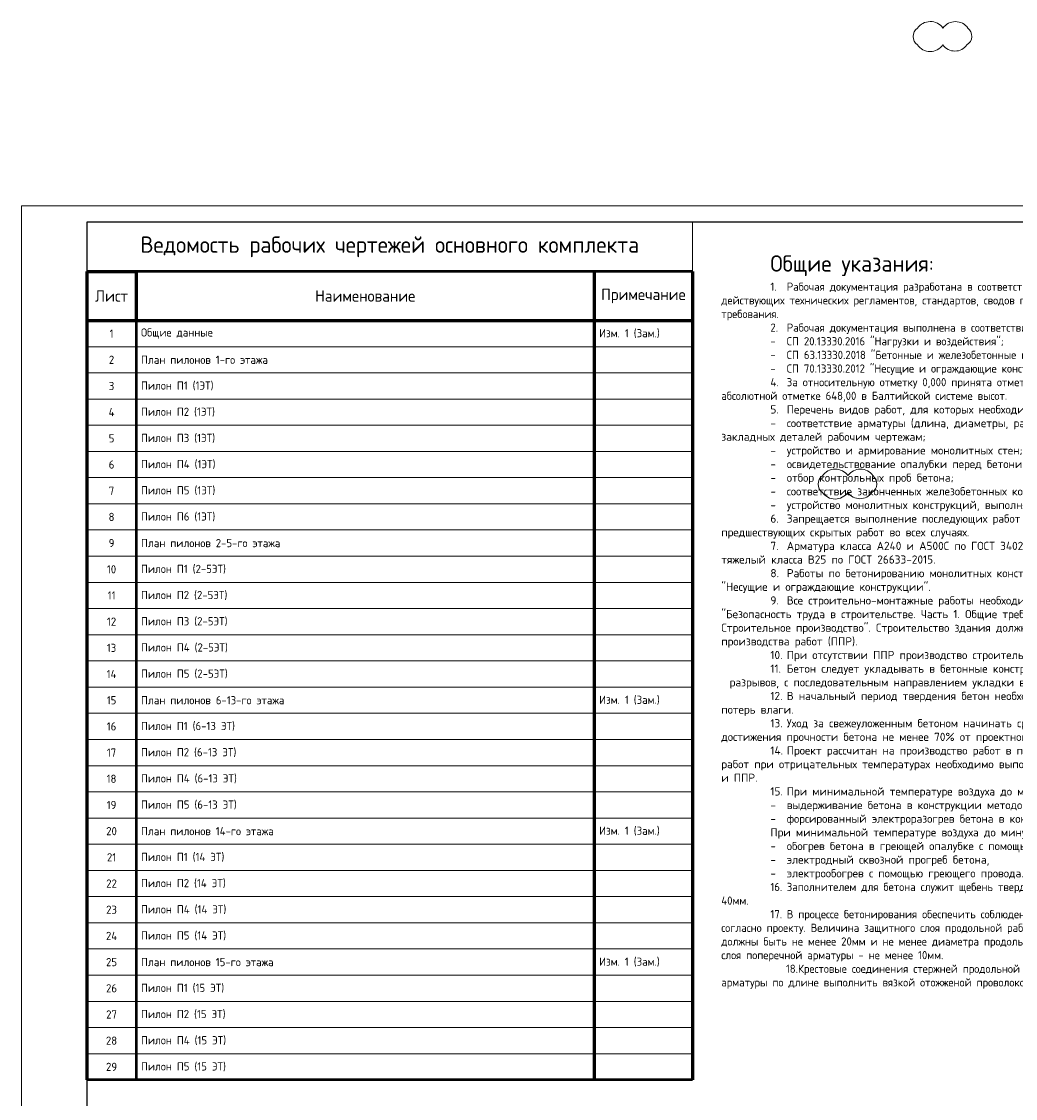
# Model space of a CAD drawing. Header units: millimetres. Extents: x 369815 to 1481759, y -423071 to -27917.
# Tile 93 of 256: x 371915 to 402282, y -125265 to -92366. Entities that reach past the tile are written whole.
import ezdxf

# ---------------------------------------------------------------- set-up
doc = ezdxf.new("R2010")
doc.units = ezdxf.units.MM
for name, color, linetype, lineweight in [('Выноски', 20, 'Continuous', 20), ('РАЗМЕРЫ', 1, 'Continuous', 9), ('ТОНКИЕ', 7, 'Continuous', 9)]:
    doc.layers.add(name, color=color, linetype=linetype, lineweight=lineweight)
doc.layers.add('ТОЛСТЫЕ_ОСНОВНЫЕ', color=6, linetype='Continuous')
doc.styles.add('GOST-2.304_Type-B', font='GOST_Common.ttf')
doc.styles.add('ГОСТ', font='GOST_Common.ttf')

# ---------------------------------------------------------------- blocks, each defined once
blk = doc.blocks.new('*T1158')
at = {"color": 0, "linetype": 'Continuous', "lineweight": 60, "transparency": 16777216}
for p, q in [((0, -1500), (1500, -1500)), ((0, -1500), (0, -26200)), ((1500, -1500), (1500, -3000)), ((15500, -1500), (15500, -26200)), ((18500, -1500), (18500, -26200)), ((0, -3000), (18500, -3000))]:
    blk.add_line(p, q, dxfattribs=at)
at = {"color": 0, "linetype": 'ByBlock', "lineweight": -2, "transparency": 16777216}
blk.add_line((1500, -1500), (18500, -1500), dxfattribs=at)
at = {"color": 0, "lineweight": 50, "transparency": 16777216}
blk.add_line((1500, -3000), (1500, -26200), dxfattribs=at)
at = {"color": 0, "lineweight": 20, "transparency": 16777216}
for p, q in [((0, -3800), (18500, -3800)), ((0, -4600), (18500, -4600)), ((0, -5400), (18500, -5400)), ((0, -6200), (18500, -6200)), ((0, -7000), (18500, -7000)), ((0, -7800), (18500, -7800)), ((0, -8600), (18500, -8600)), ((0, -9400), (18500, -9400)), ((0, -10200), (18500, -10200)), ((0, -11000), (18500, -11000)), ((0, -11800), (18500, -11800)), ((0, -12600), (18500, -12600)), ((0, -13400), (18500, -13400)), ((0, -14200), (18500, -14200)), ((0, -15000), (18500, -15000)), ((0, -15800), (18500, -15800)), ((0, -16600), (18500, -16600)), ((0, -17400), (18500, -17400)), ((0, -18200), (18500, -18200)), ((0, -19000), (18500, -19000)), ((0, -19800), (18500, -19800)), ((0, -20600), (18500, -20600)), ((0, -21400), (18500, -21400)), ((0, -22200), (18500, -22200)), ((0, -23000), (18500, -23000)), ((0, -23800), (18500, -23800)), ((0, -24600), (18500, -24600)), ((0, -25400), (18500, -25400)), ((0, -26200), (18500, -26200))]:
    blk.add_line(p, q, dxfattribs=at)
at = {"layer": 'DEFPOINTS', "color": 8, "linetype": 'ByBlock', "lineweight": 0, "transparency": 16777216}
for p, q in [((0, 0), (18500, 0)), ((0, 0), (0, -1500)), ((18500, 0), (18500, -1500))]:
    blk.add_line(p, q, dxfattribs=at)
at = {"color": 0, "linetype": 'Continuous', "lineweight": -3, "transparency": 16777216, "style": 'GOST-2.304_Type-B'}
for s, insert, char_height, width, attachment_point in [('Ведомость рабочих чертежей основного комплекта', (9250, -750), 500, 18200, 5), ('Лист', (750, -2250), 350, 1200, 5), ('Наименование', (8500, -2250), 350, 13700, 5), ('Примечание', (17000, -2250), 350, 2700, 5), ('1', (750, -3400), 250, 1200, 5), ('Общие данные', (1650, -3400), 250, 13700, 4), ('Изм. 1 (Зам.)', (15650, -3400), 250, 2700, 4), ('2', (750, -4200), 250, 1200, 5), ('План пилонов 1-го этажа', (1650, -4200), 250, 13700, 4), ('3', (750, -5000), 250, 1200, 5), ('{\\C256;Пилон П1 (1ЭТ)}', (1650, -5000), 250, 13700, 4), ('4', (750, -5800), 250, 1200, 5), ('{\\C256;Пилон П2 (1ЭТ)}', (1650, -5800), 250, 13700, 4), ('5', (750, -6600), 250, 1200, 5), ('{\\C256;Пилон П3 (1ЭТ)}', (1650, -6600), 250, 13700, 4), ('6', (750, -7400), 250, 1200, 5), ('{\\C256;Пилон П4 (1ЭТ)}', (1650, -7400), 250, 13700, 4), ('7', (750, -8200), 250, 1200, 5), ('{\\C256;Пилон П5 (1ЭТ)}', (1650, -8200), 250, 13700, 4), ('8', (750, -9000), 250, 1200, 5), ('{\\C256;Пилон П6 (1ЭТ)}', (1650, -9000), 250, 13700, 4), ('9', (750, -9800), 250, 1200, 5), ('План пилонов{\\C7; 2-5-го этажа}', (1650, -9800), 250, 13700, 4), ('10', (750, -10600), 250, 1200, 5), ('{\\C256;Пилон П1 (2-5ЭТ)}', (1650, -10600), 250, 13700, 4), ('11', (750, -11400), 250, 1200, 5), ('{\\C256;Пилон П2 (2-5ЭТ)}', (1650, -11400), 250, 13700, 4), ('12', (750, -12200), 250, 1200, 5), ('{\\C256;Пилон П3 (2-5ЭТ)}', (1650, -12200), 250, 13700, 4), ('13', (750, -13000), 250, 1200, 5), ('{\\C256;Пилон П4 (2-5ЭТ)}', (1650, -13000), 250, 13700, 4), ('14', (750, -13800), 250, 1200, 5), ('{\\C256;Пилон П5 (2-5ЭТ)}', (1650, -13800), 250, 13700, 4), ('15', (750, -14600), 250, 1200, 5), ('План пилонов{\\C7; 6-13-го этажа}', (1650, -14600), 250, 13700, 4), ('Изм. 1 (Зам.)', (15650, -14600), 250, 2700, 4), ('16', (750, -15400), 250, 1200, 5), ('{\\C256;Пилон П1 (6-13 ЭТ)\\P}', (1650, -15400), 250, 13700, 4), ('17', (750, -16200), 250, 1200, 5), ('{\\C256;Пилон П2 (6-13 ЭТ)}', (1650, -16200), 250, 13700, 4), ('18', (750, -17000), 250, 1200, 5), ('{\\C256;Пилон П4 (6-13 ЭТ)}', (1650, -17000), 250, 13700, 4), ('19', (750, -17800), 250, 1200, 5), ('{\\C256;Пилон П5 (6-13 ЭТ)}', (1650, -17800), 250, 13700, 4), ('Изм. 1 (Зам.)', (15650, -18600), 250, 2700, 4), ('20', (750, -18600), 250, 1200, 5), ('План пилонов{\\C7; 14-го этажа}', (1650, -18600), 250, 13700, 4), ('21', (750, -19400), 250, 1200, 5), ('{\\C256;Пилон П1 (14 ЭТ)}', (1650, -19400), 250, 13700, 4), ('22', (750, -20200), 250, 1200, 5), ('{\\C256;Пилон П2 (14 ЭТ)}', (1650, -20200), 250, 13700, 4), ('23', (750, -21000), 250, 1200, 5), ('{\\C256;Пилон П4 (14 ЭТ)}', (1650, -21000), 250, 13700, 4), ('24', (750, -21800), 250, 1200, 5), ('{\\C256;Пилон П5 (14 ЭТ)}', (1650, -21800), 250, 13700, 4), ('25', (750, -22600), 250, 1200, 5), ('План пилонов{\\C7; 15-го этажа}', (1650, -22600), 250, 13700, 4), ('Изм. 1 (Зам.)', (15650, -22600), 250, 2700, 4), ('26', (750, -23400), 250, 1200, 5), ('{\\C256;Пилон П1 (15 ЭТ)}', (1650, -23400), 250, 13700, 4), ('27', (750, -24200), 250, 1200, 5), ('{\\C256;Пилон П2 (15 ЭТ)}', (1650, -24200), 250, 13700, 4), ('28', (750, -25000), 250, 1200, 5), ('{\\C256;Пилон П4 (15 ЭТ)}', (1650, -25000), 250, 13700, 4), ('29', (750, -25800), 250, 1200, 5), ('{\\C256;Пилон П5 (15 ЭТ)}', (1650, -25800), 250, 13700, 4)]:
    blk.add_mtext(s, dxfattribs=dict(at, insert=insert, char_height=char_height, width=width, attachment_point=attachment_point))
blk = doc.blocks.new('*U133')
at = {"layer": 'ТОЛСТЫЕ_ОСНОВНЫЕ', "color": 6}
blk.add_lwpolyline([(20, 5), (589, 5), (589, 415), (20, 415)], close=True, dxfattribs=at)
at = {"layer": 'ТОНКИЕ'}
blk.add_lwpolyline([(0, 0), (594, 0), (594, 420), (0, 420)], close=True, dxfattribs=at)

msp = doc.modelspace()

# ---------------------------------------------------------------- linework, layer by layer
at = {"layer": 'РАЗМЕРЫ', "color": 240, "true_color": 0xed1f24}
for points in [[(399286.7, -93077.7, 0.5205671), (400064.6, -93077.7, 0.5205671), (400799.4, -93077.7, 0.5205671), (400829.4, -92566.2, 0.5205671), (400066.9, -92566.2, 0.5205671), (399286.7, -92572.1, 0.5205671)], [(396384.1, -106750.7, 0.5205671), (397162.1, -106750.7, 0.5205671), (397896.9, -106750.7, 0.5205671), (397926.9, -106239.3, 0.5205671), (397164.3, -106239.3, 0.5205671), (396384.1, -106245.2, 0.5205671)]]:
    msp.add_lwpolyline(points, format="xyb", close=True, dxfattribs=at)
at = {"layer": 'РАЗМЕРЫ', "color": 1, "lineweight": 50}
for points in [[(392415.4, -99998.9), (373915.4, -99998.9)], [(392415.4, -124698.9), (373915.4, -124698.9)]]:
    msp.add_lwpolyline(points, dxfattribs=at)

# ---------------------------------------------------------------- block references
at = {"xscale": 100, "yscale": 100, "zscale": 100}
msp.add_blockref('*U133', (371915.4, -139998.9), dxfattribs=at)
msp.add_blockref('*T1158', (373915.4, -98498.9))

# ---------------------------------------------------------------- texts
at = {"layer": 'Выноски'}
note = msp.add_mtext_static_columns([''] * 2, width=18679.731, gutter_width=20.2, height=0, dxfattribs=dict(at, insert=(393294.8, -99507.3), char_height=250, attachment_point=1, style='ГОСТ'))
for column, words in zip([note] + note.columns.linked_columns, ['\\pi1500;{\\H2x;Общие указания:}\\P1.^IРабочая документация разработана в соответствии с заданием на проектирование, требованиями {\\H3x; }действующих технических регламентов, стандартов, сводов правил и других документов, содержащих установленные {\\H1.16667x; }требования.{\\H1.77778x; }\\P2.^IРабочая документация выполнена в соответствии со следующими нормативными и техническими {\\H1.57407x; }документами:{\\H1.64198x; }\\P-^IСП 20.13330.2016 "Нагрузки и воздействия";{\\H1.61934x; }\\P-^IСП 63.13330.2018 "Бетонные и железобетонные конструкции. Основные положения";{\\H1.62689x; }\\P-^IСП 70.13330.2012 "Несущие и ограждающие конструкции".{\\H1.62437x; }\\P4.^IЗа относительную отметку 0,000 принята отметка чистого пола первого этажа, соответствующая {\\H1.62521x; }абсолютной отметке 648,00 в Балтийской системе высот.{\\H1.62493x; }\\P{\\fISOCPEUR|b0|i0|c204|p34;5.^IПеречень видов работ, для которых необходимо составлять акты освидетельствования скрытых \\H1.62502x; \\H0.61538x;работ:\\H1.62499x; \\H0.61539x;\\P-^Iсоответствие арматуры (длина, диаметры, распределение по площади элементов, количество и т.д.), \\H1.725x; \\H0.57971x;закладных деталей рабочим чертежам;\\H1.67917x; \\H0.59553x;\\P-^Iустройство и армирование монолитных стен;\\H1.60694x; \\H0.6223x;\\P-^Iосвидетельствование опалубки перед бетонированием;\\H1.63102x; \\H0.61311x;\\P-^Iотбор контрольных проб бетона;\\H1.62299x; \\H0.61615x;\\P-^Iсоответствие законченных железобетонных конструкций проекту с отображением качества работ;\\H1.62567x; \\H0.61513x;\\P-^Iустройство монолитных конструкций, выполняемых в зимнее время;\\H1.62478x; \\H0.61547x;\\P\\fISOCPEUR|b0|i0|c0|p34;6.^I\\fISOCPEUR|b0|i0|c204|p34;Запрещается выполнение последующих работ при отсутствии актов освидетельствования \\H1.62507x; \\H0.61536x;предшествующих скрытых работ во всех случаях.\\H1.62498x; \\H0.61539x;\\P\\fISOCPEUR|b0|i0|c0|p34;7.^I\\fISOCPEUR|b0|i0|c204|p34;Арматура класса А240 и А500С по ГОСТ 34028-2016, материал монолитных конструкций - бетон \\H1.62501x; \\H0.61538x;тяжелый класса В25 по ГОСТ 26633-2015.\\H1.625x; \\H0.61539x;\\P\\fISOCPEUR|b0|i0|c0|p34;8.^I\\fISOCPEUR|b0|i0|c204|p34;Работы по бетонированию монолитных конструкций вести в соответствии со СП 70.13330.2012 \\H1.625x; \\H0.61538x;"Несущие и ограждающие конструкции".\\H1.625x; \\H0.61538x;\\P\\fISOCPEUR|b0|i0|c0|p34;9.^I\\fISOCPEUR|b0|i0|c204|p34;Все строительно-монтажные работы необходимо выполнять в соответствии со СНиП 12-03-2001 \\H1.625x; \\H0.61538x;"Безопасность труда в строительстве. Часть 1. Общие требования.", Безопасность труда в строительстве. Часть \\H1.625x; \\H0.61538x;2. Строительное производство". Строительство здания должно производиться в соответствии с проектом \\H1.625x; \\H0.61538x;производства работ (ППР).\\H1.725x; \\H0.57971x;\\P\\fISOCPEUR|b0|i0|c0|p34;10.^I\\fISOCPEUR|b0|i0|c204|p34;При отсутствии ППР производство строительно-монтажных работ запрещается.\\H1.67917x; \\H0.59553x;\\P\\fISOCPEUR|b0|i0|c0|p34;11.^I\\fISOCPEUR|b0|i0|c204|p34;Бетон следует укладывать в бетонные конструкции горизонтальными слоями одинаковой толщины без \\H1.60694x; \\H0.6223x;разрывов, с последовательным направлением укладки в одну сторону во всех слоях.\\H1.63102x; \\H0.61311x;\\P\\fISOCPEUR|b0|i0|c0|p34;12.^I\\fISOCPEUR|b0|i0|c204|p34;В начальный период твердения бетон необходимо защищать от попадания атмосферных осадков или \\H1.62299x; \\H0.61615x;потерь влаги.\\H1.62567x; \\H0.61513x;\\P\\fISOCPEUR|b0|i0|c0|p34;13.^I\\fISOCPEUR|b0|i0|c204|p34;Уход за свежеуложенным бетоном начинать сразу после укладки бетонной смеси и осуществлять до \\H1.62478x; \\H0.61547x;достижения прочности бетона не менее 70% от проектной.\\H1.62507x; \\H0.61536x;\\P\\fISOCPEUR|b0|i0|c0|p34;14.^I\\fISOCPEUR|b0|i0|c204|p34;Проект рассчитан на производство работ в период положительных температур. В случае выполнения \\H1.62498x; \\H0.61539x;работ при отрицательных температурах необходимо выполнять требования СНиП часть 3 по производству работ \\H1.62501x; \\H0.61538x;и ППР.\\H1.625x; \\H0.61539x;\\P\\fISOCPEUR|b0|i0|c0|p34;15.^I\\fISOCPEUR|b0|i0|c204|p34;При минимальной температуре воздуха до минус 15°С допускается:\\H1.625x; \\H0.61538x;\\P-^Iвыдерживание бетона в конструкции методом термоса, при предварительном разогреве бетонной \\H1.625x; \\H0.61538x;смеси, \\H1.625x; \\H0.61538x;\\P-^Iфорсированный электроразогрев бетона в конструкции с повторным уплотнением.\\H1.625x; \\H0.61538x;\\PПри минимальной температуре воздуха до минус 25°С допускается:\\H1.625x; \\H0.61538x;\\P-^Iобогрев бетона в греющей опалубке с помощью низкотемпературных электронагревателей,\\H1.625x; \\H0.61538x;\\P-^Iэлектродный сквозной прогреб бетона,\\H1.625x; \\H0.61538x;\\P-^Iэлектрообогрев с помощью греющего провода.\\H1.625x; \\H0.61538x;\\P}16.^IЗаполнителем для бетона служит щебень твердых пород, наибольшая фракция щебня не должна превышать {\\H1.625x; }40мм.{\\H1.625x; }\\P17.^IВ процессе бетонирования обеспечить соблюдение защитных слоев и мест положения рабочей арматуры {\\H1.625x; }согласно проекту. Величина защитного слоя продольной рабочей арматуры у боковых граней стен монолитных {\\H1.625x; }участков должны быть не менее 20мм и не менее диаметра продольной рабочей арматуры конструкции, величина {\\H1.625x; }защитного слоя поперечной арматуры - не менее 10мм. {\\H1.625x; }\\P\\pi0;             18.Крестовые соединения стержней продольной и поперечной арматуры, соединение стержней продольной {\\H1.625x; }арматуры по длине выполнить вязкой отожженой проволокой диаметром 2,0-3,0мм.{\\H1.625x; }\\P\\pi1500;{\\H1.625x; }', '']):
    column.text = words

doc.saveas('drawing.dxf')
